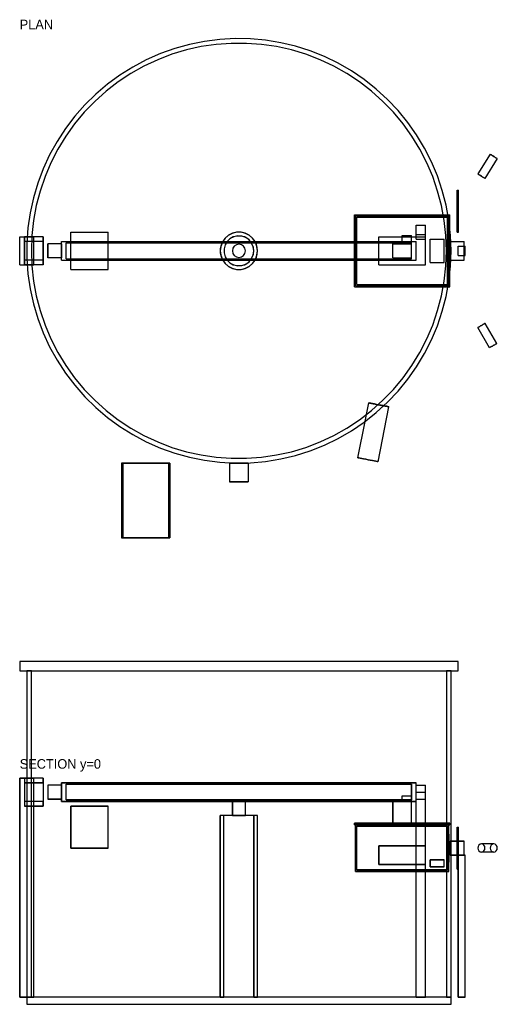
# Model space of a CAD drawing. Header units: metres. Extents: x -470 to 554, y -415 to 1695.
import ezdxf

# ---------------------------------------------------------------- set-up
doc = ezdxf.new("R2010")
doc.units = ezdxf.units.M
for name, color, linetype in [('HIDDEN', 8, 'Continuous'), ('SECTION', 1, 'Continuous'), ('TEXT', 3, 'Continuous'), ('VISIBLE', 7, 'Continuous')]:
    doc.layers.add(name, color=color, linetype=linetype)

msp = doc.modelspace()

# ---------------------------------------------------------------- linework, layer by layer
at = {"layer": 'HIDDEN'}
for points in [[(455, 1200), (453.8, 1232.8), (450.3, 1265.5), (444.4, 1297.8), (436.1, 1329.6), (425.7, 1360.8), (412.9, 1391), (398.1, 1420.3), (381.1, 1448.5), (362.2, 1475.4), (341.4, 1500.8), (318.8, 1524.6), (294.6, 1546.8), (268.8, 1567.1), (241.6, 1585.6), (213.1, 1602), (183.6, 1616.3), (153, 1628.5), (121.7, 1638.4), (89.8, 1646.1), (57.4, 1651.4), (24.6, 1654.3), (-8.2, 1654.9), (-41, 1653.1), (-73.6, 1649), (-105.8, 1642.5), (-137.5, 1633.7), (-168.4, 1622.7), (-198.5, 1609.4), (-227.5, 1594), (-255.3, 1576.6), (-281.8, 1557.2), (-306.9, 1535.9), (-330.3, 1512.9), (-352, 1488.3), (-371.9, 1462.1), (-389.9, 1434.6), (-405.8, 1405.8), (-419.6, 1376), (-431.2, 1345.3), (-440.5, 1313.8), (-447.6, 1281.7), (-452.3, 1249.2), (-454.7, 1216.4), (-454.7, 1183.6), (-452.3, 1150.8), (-447.6, 1118.3), (-440.5, 1086.2), (-431.2, 1054.7), (-419.6, 1024), (-405.8, 994.2), (-389.9, 965.4), (-371.9, 937.9), (-352, 911.7), (-330.3, 887.1), (-306.9, 864.1), (-281.8, 842.8), (-255.3, 823.4), (-227.5, 806), (-198.5, 790.6), (-168.4, 777.3), (-137.5, 766.3), (-105.8, 757.5), (-73.6, 751), (-41, 746.9), (-8.2, 745.1), (24.6, 745.7), (57.4, 748.6), (89.8, 753.9), (121.7, 761.6), (153, 771.5), (183.6, 783.7), (213.1, 798), (241.6, 814.4), (268.8, 832.9), (294.6, 853.2), (318.8, 875.4), (341.4, 899.2), (362.2, 924.6), (381.1, 951.5), (398.1, 979.7), (412.9, 1009), (425.7, 1039.2), (436.1, 1070.4), (444.4, 1102.2), (450.3, 1134.5), (453.8, 1167.2), (455, 1200)], [(455, 1200), (453.8, 1232.8), (450.3, 1265.5), (444.4, 1297.8), (436.1, 1329.6), (425.7, 1360.8), (412.9, 1391), (398.1, 1420.3), (381.1, 1448.5), (362.2, 1475.4), (341.4, 1500.8), (318.8, 1524.6), (294.6, 1546.8), (268.8, 1567.1), (241.6, 1585.6), (213.1, 1602), (183.6, 1616.3), (153, 1628.5), (121.7, 1638.4), (89.8, 1646.1), (57.4, 1651.4), (24.6, 1654.3), (-8.2, 1654.9), (-41, 1653.1), (-73.6, 1649), (-105.8, 1642.5), (-137.5, 1633.7), (-168.4, 1622.7), (-198.5, 1609.4), (-227.5, 1594), (-255.3, 1576.6), (-281.8, 1557.2), (-306.9, 1535.9), (-330.3, 1512.9), (-352, 1488.3), (-371.9, 1462.1), (-389.9, 1434.6), (-405.8, 1405.8), (-419.6, 1376), (-431.2, 1345.3), (-440.5, 1313.8), (-447.6, 1281.7), (-452.3, 1249.2), (-454.7, 1216.4), (-454.7, 1183.6), (-452.3, 1150.8), (-447.6, 1118.3), (-440.5, 1086.2), (-431.2, 1054.7), (-419.6, 1024), (-405.8, 994.2), (-389.9, 965.4), (-371.9, 937.9), (-352, 911.7), (-330.3, 887.1), (-306.9, 864.1), (-281.8, 842.8), (-255.3, 823.4), (-227.5, 806), (-198.5, 790.6), (-168.4, 777.3), (-137.5, 766.3), (-105.8, 757.5), (-73.6, 751), (-41, 746.9), (-8.2, 745.1), (24.6, 745.7), (57.4, 748.6), (89.8, 753.9), (121.7, 761.6), (153, 771.5), (183.6, 783.7), (213.1, 798), (241.6, 814.4), (268.8, 832.9), (294.6, 853.2), (318.8, 875.4), (341.4, 899.2), (362.2, 924.6), (381.1, 951.5), (398.1, 979.7), (412.9, 1009), (425.7, 1039.2), (436.1, 1070.4), (444.4, 1102.2), (450.3, 1134.5), (453.8, 1167.2), (455, 1200)], [(455, 1200), (453.8, 1232.8), (450.3, 1265.5), (444.4, 1297.8), (436.1, 1329.6), (425.7, 1360.8), (412.9, 1391), (398.1, 1420.3), (381.1, 1448.5), (362.2, 1475.4), (341.4, 1500.8), (318.8, 1524.6), (294.6, 1546.8), (268.8, 1567.1), (241.6, 1585.6), (213.1, 1602), (183.6, 1616.3), (153, 1628.5), (121.7, 1638.4), (89.8, 1646.1), (57.4, 1651.4), (24.6, 1654.3), (-8.2, 1654.9), (-41, 1653.1), (-73.6, 1649), (-105.8, 1642.5), (-137.5, 1633.7), (-168.4, 1622.7), (-198.5, 1609.4), (-227.5, 1594), (-255.3, 1576.6), (-281.8, 1557.2), (-306.9, 1535.9), (-330.3, 1512.9), (-352, 1488.3), (-371.9, 1462.1), (-389.9, 1434.6), (-405.8, 1405.8), (-419.6, 1376), (-431.2, 1345.3), (-440.5, 1313.8), (-447.6, 1281.7), (-452.3, 1249.2), (-454.7, 1216.4), (-454.7, 1183.6), (-452.3, 1150.8), (-447.6, 1118.3), (-440.5, 1086.2), (-431.2, 1054.7), (-419.6, 1024), (-405.8, 994.2), (-389.9, 965.4), (-371.9, 937.9), (-352, 911.7), (-330.3, 887.1), (-306.9, 864.1), (-281.8, 842.8), (-255.3, 823.4), (-227.5, 806), (-198.5, 790.6), (-168.4, 777.3), (-137.5, 766.3), (-105.8, 757.5), (-73.6, 751), (-41, 746.9), (-8.2, 745.1), (24.6, 745.7), (57.4, 748.6), (89.8, 753.9), (121.7, 761.6), (153, 771.5), (183.6, 783.7), (213.1, 798), (241.6, 814.4), (268.8, 832.9), (294.6, 853.2), (318.8, 875.4), (341.4, 899.2), (362.2, 924.6), (381.1, 951.5), (398.1, 979.7), (412.9, 1009), (425.7, 1039.2), (436.1, 1070.4), (444.4, 1102.2), (450.3, 1134.5), (453.8, 1167.2), (455, 1200)], [(445, 1200), (443.8, 1232.5), (440.3, 1264.8), (434.4, 1296.8), (426.1, 1328.2), (415.6, 1359), (402.9, 1388.9), (388.1, 1417.8), (371.1, 1445.5), (352.2, 1472), (331.4, 1497), (308.9, 1520.4), (284.7, 1542), (258.9, 1561.9), (231.8, 1579.8), (203.5, 1595.8), (174, 1609.6), (143.7, 1621.2), (112.6, 1630.5), (80.8, 1637.6), (48.7, 1642.3), (16.3, 1644.7), (-16.3, 1644.7), (-48.7, 1642.3), (-80.8, 1637.6), (-112.6, 1630.5), (-143.7, 1621.2), (-174, 1609.6), (-203.5, 1595.8), (-231.8, 1579.8), (-258.9, 1561.9), (-284.7, 1542), (-308.9, 1520.4), (-331.4, 1497), (-352.2, 1472), (-371.1, 1445.5), (-388.1, 1417.8), (-402.9, 1388.9), (-415.6, 1359), (-426.1, 1328.2), (-434.4, 1296.8), (-440.3, 1264.8), (-443.8, 1232.5), (-445, 1200), (-443.8, 1167.5), (-440.3, 1135.2), (-434.4, 1103.2), (-426.1, 1071.8), (-415.6, 1041), (-402.9, 1011.1), (-388.1, 982.2), (-371.1, 954.5), (-352.2, 928), (-331.4, 903), (-308.9, 879.6), (-284.7, 858), (-258.9, 838.1), (-231.8, 820.2), (-203.5, 804.2), (-174, 790.4), (-143.7, 778.8), (-112.6, 769.5), (-80.8, 762.4), (-48.7, 757.7), (-16.3, 755.3), (16.3, 755.3), (48.7, 757.7), (80.8, 762.4), (112.6, 769.5), (143.7, 778.8), (174, 790.4), (203.5, 804.2), (231.8, 820.2), (258.9, 838.1), (284.7, 858), (308.9, 879.6), (331.4, 903), (352.2, 928), (371.1, 954.5), (388.1, 982.2), (402.9, 1011.1), (415.6, 1041), (426.1, 1071.8), (434.4, 1103.2), (440.3, 1135.2), (443.8, 1167.5), (445, 1200)], [(538.9, 1407.2), (539.1, 1407.1), (539.6, 1406.7), (540.5, 1406.1), (541.7, 1405.4), (543.2, 1404.5), (544.8, 1403.5), (546.5, 1402.4), (548.2, 1401.3), (549.8, 1400.3), (551.3, 1399.4), (552.5, 1398.7), (553.4, 1398.1), (553.9, 1397.7), (554.1, 1397.6)], [(512.4, 1364.8), (512.6, 1364.7), (513.1, 1364.3), (514, 1363.7), (515.2, 1363), (516.7, 1362.1), (518.3, 1361.1), (520, 1360), (521.7, 1358.9), (523.3, 1357.9), (524.8, 1357), (526, 1356.3), (526.9, 1355.7), (527.4, 1355.3), (527.6, 1355.2)], [(468, 1240), (468, 1330)], [(468, 1330), (471, 1330)], [(471, 1240), (471, 1330)], [(248, 1123), (248, 1277)], [(248, 1277), (452, 1277)], [(250, 1125), (250, 1275)], [(250, 1125), (250, 1275)], [(250, 1275), (450, 1275)], [(250, 1275), (450, 1275)], [(253, 1128), (253, 1272)], [(253, 1128), (253, 1272)], [(253, 1272), (447, 1272)], [(253, 1272), (447, 1272)], [(438.3, 1277), (448.4, 1277)], [(447, 1128), (447, 1272)], [(447, 1128), (447, 1272)], [(450, 1125), (450, 1275)], [(450, 1125), (450, 1275)], [(452, 1123), (452, 1277)], [(380, 1235), (380, 1255)], [(380, 1255), (400, 1255)], [(400, 1235), (400, 1255)], [(452, 1147.8), (452, 1252.2)], [(-470, 1170), (-470, 1230)], [(-470, 1230), (-440, 1230)], [(-460, 1230), (-460, 1229.8), (-460, 1229.2), (-460, 1228.3), (-460, 1227), (-460, 1225.4), (-460, 1223.5), (-460, 1221.2), (-460, 1218.7), (-460, 1216), (-460, 1213), (-460, 1209.9), (-460, 1206.7), (-460, 1203.4), (-460, 1200)], [(-440, 1230), (-460, 1230)], [(-454, 1230), (-444, 1230)], [(-440, 1170), (-440, 1230)], [(-420, 1230), (-420, 1229.8), (-420, 1229.2), (-420, 1228.3), (-420, 1227), (-420, 1225.4), (-420, 1223.5), (-420, 1221.2), (-420, 1218.7), (-420, 1216), (-420, 1213), (-420, 1209.9), (-420, 1206.7), (-420, 1203.4), (-420, 1200)], [(-360, 1160), (-360, 1240)], [(-360, 1240), (-280, 1240)], [(-280, 1160), (-280, 1240)], [(40, 1200), (38.8, 1209.6), (35.4, 1218.6), (29.9, 1226.5), (22.7, 1232.9), (14.2, 1237.4), (4.8, 1239.7), (-4.8, 1239.7), (-14.2, 1237.4), (-22.7, 1232.9), (-29.9, 1226.5), (-35.4, 1218.6), (-38.8, 1209.6), (-40, 1200), (-38.8, 1190.4), (-35.4, 1181.4), (-29.9, 1173.5), (-22.7, 1167.1), (-14.2, 1162.6), (-4.8, 1160.3), (4.8, 1160.3), (14.2, 1162.6), (22.7, 1167.1), (29.9, 1173.5), (35.4, 1181.4), (38.8, 1190.4), (40, 1200)], [(32, 1200), (30.8, 1208.6), (27.3, 1216.6), (21.8, 1223.4), (14.7, 1228.4), (6.5, 1231.3), (-2.2, 1231.9), (-10.7, 1230.2), (-18.5, 1226.1), (-24.8, 1220.2), (-29.4, 1212.7), (-31.7, 1204.4), (-31.7, 1195.6), (-29.4, 1187.3), (-24.8, 1179.8), (-18.5, 1173.9), (-10.7, 1169.8), (-2.2, 1168.1), (6.5, 1168.7), (14.7, 1171.6), (21.8, 1176.6), (27.3, 1183.4), (30.8, 1191.4), (32, 1200)], [(300, 1170), (300, 1230)], [(300, 1170), (300, 1230)], [(300, 1230), (400, 1230)], [(300, 1230), (400, 1230)], [(350, 1218), (350, 1233)], [(350, 1233), (370, 1233)], [(370, 1218), (370, 1233)], [(380, 1225), (380, 1235)], [(380, 1235), (400, 1235)], [(380, 1235), (400, 1235)], [(380, 1235), (400, 1235)], [(380, 1225), (400, 1225)], [(400, 1225), (400, 1235)], [(400, 1170), (400, 1230)], [(400, 1170), (400, 1230)], [(410, 1175), (410, 1225)], [(410, 1175), (410, 1225)], [(410, 1225), (440, 1225)], [(410, 1225), (440, 1225)], [(440, 1175), (440, 1225)], [(440, 1175), (440, 1225)], [(450, 1170), (450, 1230)], [(450, 1170), (450, 1230)], [(450, 1230), (451, 1230)], [(450, 1230), (451, 1230)], [(451, 1170), (451, 1230)], [(451, 1170), (451, 1230)], [(468, 1240), (471, 1240)], [(-460, 1180), (-460, 1180.5), (-460, 1182), (-460, 1184.4), (-460, 1187.5), (-460, 1191.3), (-460, 1195.5), (-460, 1200), (-460, 1204.5), (-460, 1208.7), (-460, 1212.5), (-460, 1215.6), (-460, 1218), (-460, 1219.5), (-460, 1220)], [(-460, 1220), (-460, 1219.9), (-460, 1219.5), (-460, 1218.9), (-460, 1218), (-460, 1216.9), (-460, 1215.6), (-460, 1214.1), (-460, 1212.5), (-460, 1210.6), (-460, 1208.7), (-460, 1206.6), (-460, 1204.5), (-460, 1202.2), (-460, 1200)], [(-420, 1220), (-460, 1220)], [(-420, 1180), (-420, 1180.5), (-420, 1182), (-420, 1184.4), (-420, 1187.5), (-420, 1191.3), (-420, 1195.5), (-420, 1200), (-420, 1204.5), (-420, 1208.7), (-420, 1212.5), (-420, 1215.6), (-420, 1218), (-420, 1219.5), (-420, 1220)], [(-420, 1220), (-420, 1219.9), (-420, 1219.5), (-420, 1218.9), (-420, 1218), (-420, 1216.9), (-420, 1215.6), (-420, 1214.1), (-420, 1212.5), (-420, 1210.6), (-420, 1208.7), (-420, 1206.6), (-420, 1204.5), (-420, 1202.2), (-420, 1200)], [(-410, 1215), (-410, 1214.9), (-410, 1214.6), (-410, 1214.2), (-410, 1213.5), (-410, 1212.7), (-410, 1211.7), (-410, 1210.6), (-410, 1209.4), (-410, 1208), (-410, 1206.5), (-410, 1205), (-410, 1203.3), (-410, 1201.7), (-410, 1200)], [(-380, 1180), (-380, 1220)], [(-380, 1220), (380, 1220)], [(-380, 1185), (-380, 1185.4), (-380, 1186.5), (-380, 1188.3), (-380, 1190.6), (-380, 1193.5), (-380, 1196.7), (-380, 1200), (-380, 1203.3), (-380, 1206.5), (-380, 1209.4), (-380, 1211.7), (-380, 1213.5), (-380, 1214.6), (-380, 1215)], [(-380, 1215), (-380, 1214.9), (-380, 1214.6), (-380, 1214.2), (-380, 1213.5), (-380, 1212.7), (-380, 1211.7), (-380, 1210.6), (-380, 1209.4), (-380, 1208), (-380, 1206.5), (-380, 1205), (-380, 1203.3), (-380, 1201.7), (-380, 1200)], [(-370, 1183), (-370, 1217)], [(-370, 1183), (-370, 1217)], [(-370, 1217), (370, 1217)], [(-370, 1217), (370, 1217)], [(-360, 1180), (-360, 1220)], [(-280, 1180), (-280, 1220)], [(-34.6, 1220), (-38, 1212.4), (-39.8, 1204.2), (-39.8, 1195.8), (-38, 1187.6), (-34.6, 1180)], [(-25, 1220), (-29.4, 1212.6), (-31.7, 1204.3), (-31.7, 1195.7), (-29.4, 1187.4), (-25, 1180)], [(14, 1200), (12.9, 1205.4), (9.9, 1209.9), (5.4, 1212.9), (0, 1214), (-5.4, 1212.9), (-9.9, 1209.9), (-12.9, 1205.4), (-14, 1200), (-12.9, 1194.6), (-9.9, 1190.1), (-5.4, 1187.1), (0, 1186), (5.4, 1187.1), (9.9, 1190.1), (12.9, 1194.6), (14, 1200)], [(14, 1200), (12.9, 1205.4), (9.9, 1209.9), (5.4, 1212.9), (0, 1214), (-5.4, 1212.9), (-9.9, 1209.9), (-12.9, 1205.4), (-14, 1200), (-12.9, 1194.6), (-9.9, 1190.1), (-5.4, 1187.1), (0, 1186), (5.4, 1187.1), (9.9, 1190.1), (12.9, 1194.6), (14, 1200)], [(32, 1200), (31.2, 1207.1), (28.8, 1213.9), (25, 1220)], [(40, 1200), (39.4, 1206.9), (37.6, 1213.7), (34.6, 1220)], [(248, 1180), (248, 1220)], [(330, 1185), (330, 1215)], [(330, 1185), (330, 1215)], [(330, 1215), (370, 1215)], [(330, 1215), (370, 1215)], [(350, 1218), (350, 1220)], [(350, 1218), (370, 1218)], [(350, 1218), (370, 1218)], [(370, 1218), (370, 1220)], [(370, 1183), (370, 1217)], [(370, 1183), (370, 1217)], [(370, 1185), (370, 1215)], [(370, 1185), (370, 1215)], [(380, 1180), (380, 1220)], [(453, 1180), (453, 1220)], [(453, 1180), (453, 1220)], [(453, 1220), (483, 1220)], [(453, 1220), (454.6, 1220)], [(470, 1190), (470, 1210)], [(470, 1190), (470, 1210)], [(470, 1210), (485, 1210)], [(470, 1210), (483, 1210)], [(483, 1180), (483, 1220)], [(485, 1190), (485, 1210)], [(-460, 1200), (-460, 1196.6), (-460, 1193.3), (-460, 1190.1), (-460, 1187), (-460, 1184), (-460, 1181.3), (-460, 1178.8), (-460, 1176.5), (-460, 1174.6), (-460, 1173), (-460, 1171.7), (-460, 1170.8), (-460, 1170.2), (-460, 1170)], [(-460, 1200), (-460, 1197.8), (-460, 1195.5), (-460, 1193.4), (-460, 1191.3), (-460, 1189.4), (-460, 1187.5), (-460, 1185.9), (-460, 1184.4), (-460, 1183.1), (-460, 1182), (-460, 1181.1), (-460, 1180.5), (-460, 1180.1), (-460, 1180)], [(-420, 1200), (-420, 1196.6), (-420, 1193.3), (-420, 1190.1), (-420, 1187), (-420, 1184), (-420, 1181.3), (-420, 1178.8), (-420, 1176.5), (-420, 1174.6), (-420, 1173), (-420, 1171.7), (-420, 1170.8), (-420, 1170.2), (-420, 1170)], [(-420, 1200), (-420, 1197.8), (-420, 1195.5), (-420, 1193.4), (-420, 1191.3), (-420, 1189.4), (-420, 1187.5), (-420, 1185.9), (-420, 1184.4), (-420, 1183.1), (-420, 1182), (-420, 1181.1), (-420, 1180.5), (-420, 1180.1), (-420, 1180)], [(-410, 1200), (-410, 1198.3), (-410, 1196.7), (-410, 1195), (-410, 1193.5), (-410, 1192), (-410, 1190.6), (-410, 1189.4), (-410, 1188.3), (-410, 1187.3), (-410, 1186.5), (-410, 1185.8), (-410, 1185.4), (-410, 1185.1), (-410, 1185)], [(-380, 1200), (-380, 1198.3), (-380, 1196.7), (-380, 1195), (-380, 1193.5), (-380, 1192), (-380, 1190.6), (-380, 1189.4), (-380, 1188.3), (-380, 1187.3), (-380, 1186.5), (-380, 1185.8), (-380, 1185.4), (-380, 1185.1), (-380, 1185)], [(-370, 1183), (370, 1183)], [(-370, 1183), (370, 1183)], [(25, 1180), (28.8, 1186.1), (31.2, 1192.9), (32, 1200)], [(34.6, 1180), (37.6, 1186.3), (39.4, 1193.1), (40, 1200)], [(330, 1185), (370, 1185)], [(330, 1185), (370, 1185)], [(470, 1190), (485, 1190)], [(470, 1190), (483, 1190)], [(-470, 1170), (-440, 1170)], [(-420, 1180), (-460, 1180)], [(-440, 1170), (-460, 1170)], [(-454, 1170), (-444, 1170)], [(-380, 1180), (380, 1180)], [(300, 1170), (400, 1170)], [(300, 1170), (400, 1170)], [(410, 1175), (440, 1175)], [(410, 1175), (440, 1175)], [(450, 1170), (451, 1170)], [(450, 1170), (451, 1170)], [(453, 1180), (483, 1180)], [(453, 1180), (454.6, 1180)], [(-360, 1160), (-280, 1160)], [(248, 1123), (452, 1123)], [(250, 1125), (450, 1125)], [(250, 1125), (450, 1125)], [(253, 1128), (447, 1128)], [(253, 1128), (447, 1128)], [(438.3, 1123), (448.4, 1123)], [(527.8, 1044.5), (527.6, 1044.4), (527, 1044.1), (526.1, 1043.5), (524.8, 1042.8), (523.4, 1042), (521.7, 1041), (520, 1040), (518.3, 1039), (516.6, 1038), (515.2, 1037.2), (513.9, 1036.5), (513, 1035.9), (512.4, 1035.6), (512.2, 1035.5)], [(553, 1001.3), (552.8, 1001.2), (552.2, 1000.9), (551.3, 1000.4), (550, 999.6), (548.6, 998.8), (546.9, 997.8), (545.2, 996.8), (543.5, 995.8), (541.8, 994.8), (540.3, 994), (539.1, 993.3), (538.2, 992.7), (537.6, 992.4), (537.4, 992.3)], [(321.6, 865.8), (321, 865.9), (319.5, 866.2), (316.9, 866.7), (313.5, 867.4), (309.4, 868.2), (304.8, 869.1), (300, 870), (295.2, 870.9), (290.6, 871.8), (286.5, 872.6), (283.1, 873.3), (280.5, 873.8), (279, 874.1), (278.4, 874.2)], [(298.8, 870.2), (299.7, 870.1), (300.6, 869.9), (301.5, 869.7), (302.4, 869.5), (303.3, 869.3), (304.2, 869.2), (305.1, 869), (306, 868.8), (306.8, 868.7), (307.7, 868.5), (308.5, 868.3), (309.4, 868.2), (310.2, 868), (311, 867.8)], [(270.6, 834.2), (273.4, 848.9)], [(-252, 745), (-251.7, 745), (-250.7, 745), (-249.1, 745), (-246.9, 745), (-244, 745), (-240.7, 745), (-236.8, 745), (-232.4, 745), (-227.7, 745), (-222.6, 745), (-217.2, 745), (-211.6, 745), (-205.8, 745), (-200, 745)], [(-151, 745), (-152.2, 745), (-155.9, 745), (-161.7, 745), (-169.4, 745), (-178.7, 745), (-189.1, 745), (-200, 745), (-210.9, 745), (-221.3, 745), (-230.6, 745), (-238.3, 745), (-244.1, 745), (-247.8, 745), (-249, 745)], [(-249, 745), (-248.7, 745), (-247.8, 745), (-246.3, 745), (-244.1, 745), (-241.5, 745), (-238.3, 745), (-234.6, 745), (-230.6, 745), (-226.1, 745), (-221.3, 745), (-216.2, 745), (-210.9, 745), (-205.5, 745), (-200, 745)], [(-249, 745), (-249, 585)], [(-200, 745), (-194.2, 745), (-188.4, 745), (-182.8, 745), (-177.4, 745), (-172.3, 745), (-167.6, 745), (-163.2, 745), (-159.3, 745), (-156, 745), (-153.1, 745), (-150.9, 745), (-149.3, 745), (-148.3, 745), (-148, 745)], [(-200, 745), (-194.5, 745), (-189.1, 745), (-183.8, 745), (-178.7, 745), (-173.9, 745), (-169.4, 745), (-165.4, 745), (-161.7, 745), (-158.5, 745), (-155.9, 745), (-153.7, 745), (-152.2, 745), (-151.3, 745), (-151, 745)], [(-151, 745), (-151, 585)], [(-20, 745), (-19.9, 745), (-19.5, 745), (-18.9, 745), (-18, 745), (-16.9, 745), (-15.6, 745), (-14.1, 745), (-12.5, 745), (-10.6, 745), (-8.7, 745), (-6.6, 745), (-4.5, 745), (-2.2, 745), (0, 745)], [(0, 745), (2.2, 745), (4.5, 745), (6.6, 745), (8.7, 745), (10.6, 745), (12.5, 745), (14.1, 745), (15.6, 745), (16.9, 745), (18, 745), (18.9, 745), (19.5, 745), (19.9, 745), (20, 745)], [(298.5, 748), (298, 748.1), (296.4, 748.4), (293.8, 748.9), (290.4, 749.6), (286.3, 750.4), (281.7, 751.3), (276.9, 752.2), (272.1, 753.2), (267.5, 754.1), (263.4, 754.9), (260, 755.6), (257.5, 756.1), (255.9, 756.4), (255.3, 756.5)], [(-20, 705), (-19.9, 705), (-19.5, 705), (-18.9, 705), (-18, 705), (-16.9, 705), (-15.6, 705), (-14.1, 705), (-12.5, 705), (-10.6, 705), (-8.7, 705), (-6.6, 705), (-4.5, 705), (-2.2, 705), (0, 705)], [(0, 705), (2.2, 705), (4.5, 705), (6.6, 705), (8.7, 705), (10.6, 705), (12.5, 705), (14.1, 705), (15.6, 705), (16.9, 705), (18, 705), (18.9, 705), (19.5, 705), (19.9, 705), (20, 705)], [(-252, 585), (-251.7, 585), (-250.7, 585), (-249.1, 585), (-246.9, 585), (-244, 585), (-240.7, 585), (-236.8, 585), (-232.4, 585), (-227.7, 585), (-222.6, 585), (-217.2, 585), (-211.6, 585), (-205.8, 585), (-200, 585)], [(-151, 585), (-152.2, 585), (-155.9, 585), (-161.7, 585), (-169.4, 585), (-178.7, 585), (-189.1, 585), (-200, 585), (-210.9, 585), (-221.3, 585), (-230.6, 585), (-238.3, 585), (-244.1, 585), (-247.8, 585), (-249, 585)], [(-249, 585), (-248.7, 585), (-247.8, 585), (-246.3, 585), (-244.1, 585), (-241.5, 585), (-238.3, 585), (-234.6, 585), (-230.6, 585), (-226.1, 585), (-221.3, 585), (-216.2, 585), (-210.9, 585), (-205.5, 585), (-200, 585)], [(-200, 585), (-194.2, 585), (-188.4, 585), (-182.8, 585), (-177.4, 585), (-172.3, 585), (-167.6, 585), (-163.2, 585), (-159.3, 585), (-156, 585), (-153.1, 585), (-150.9, 585), (-149.3, 585), (-148.3, 585), (-148, 585)], [(-200, 585), (-194.5, 585), (-189.1, 585), (-183.8, 585), (-178.7, 585), (-173.9, 585), (-169.4, 585), (-165.4, 585), (-161.7, 585), (-158.5, 585), (-155.9, 585), (-153.7, 585), (-152.2, 585), (-151.3, 585), (-151, 585)], [(-470, -400), (-470, 70)], [(-470, 70), (-440, 70)], [(-460, 70), (-460, 69.2), (-460, 67), (-460, 63.5), (-460, 58.7), (-460, 53), (-460, 46.7), (-460, 40), (-460, 33.3), (-460, 27), (-460, 21.3), (-460, 16.5), (-460, 13), (-460, 10.8), (-460, 10)], [(-440, -400), (-440, 70)], [(-420, 70), (-420, 69.2), (-420, 67), (-420, 63.5), (-420, 58.7), (-420, 53), (-420, 46.7), (-420, 40), (-420, 33.3), (-420, 27), (-420, 21.3), (-420, 16.5), (-420, 13), (-420, 10.8), (-420, 10)], [(-460, 60), (-460, 59.5), (-460, 58), (-460, 55.6), (-460, 52.5), (-460, 48.7), (-460, 44.5), (-460, 40), (-460, 35.5), (-460, 31.3), (-460, 27.5), (-460, 24.4), (-460, 22), (-460, 20.5), (-460, 20)], [(-410, 55), (-410, 54.6), (-410, 53.5), (-410, 51.7), (-410, 49.4), (-410, 46.5), (-410, 43.3), (-410, 40), (-410, 36.7), (-410, 33.5), (-410, 30.6), (-410, 28.3), (-410, 26.5), (-410, 25.4), (-410, 25)], [(-380, 20), (-380, 60)], [(-380, 60), (380, 60)], [(-380, 55), (-380, 54.6), (-380, 53.5), (-380, 51.7), (-380, 49.4), (-380, 46.5), (-380, 43.3), (-380, 40), (-380, 36.7), (-380, 33.5), (-380, 30.6), (-380, 28.3), (-380, 26.5), (-380, 25.4), (-380, 25)], [(-370, 23), (-370, 57)], [(-370, 57), (370, 57)], [(370, 23), (370, 57)], [(380, 20), (380, 60)], [(380, 25), (380, 55)], [(380, 25), (380, 55)], [(380, 55), (400, 55)], [(400, 25), (400, 55)], [(-370, 23), (370, 23)], [(350, 20), (350, 32)], [(350, 20), (350, 32)], [(350, 32), (370, 32)], [(350, 32), (370, 32)], [(370, 20), (370, 32)], [(370, 20), (370, 32)], [(380, 20), (380, 40)], [(380, -400), (380, 40)], [(380, 40), (400, 40)], [(380, 40), (400, 40)], [(380, 25), (400, 25)], [(400, 25), (400, 40)], [(400, -400), (400, 40)], [(-380, 20), (380, 20)], [(-360, -80), (-360, 10)], [(-360, 10), (-280, 10)], [(-280, -80), (-280, 10)], [(14, 20), (13.6, 20), (12.6, 20), (10.9, 20), (8.7, 20), (6.1, 20), (3.1, 20), (0, 20), (-3.1, 20), (-6.1, 20), (-8.7, 20), (-10.9, 20), (-12.6, 20), (-13.6, 20), (-14, 20)], [(330, -27), (330, 20)], [(330, 20), (370, 20)], [(350, 20), (370, 20)], [(350, 20), (370, 20)], [(370, -27), (370, 20)], [(40, -10), (39, -10), (36, -10), (31.3, -10), (24.9, -10), (17.4, -10), (8.9, -10), (0, -10), (-8.9, -10), (-17.4, -10), (-24.9, -10), (-31.3, -10), (-36, -10), (-39, -10), (-40, -10)], [(14, -10), (12.1, -10), (10.2, -10), (8.2, -10), (6.2, -10), (4.1, -10), (2.1, -10), (0, -10), (-2.1, -10), (-4.1, -10), (-6.2, -10), (-8.2, -10), (-10.2, -10), (-12.1, -10), (-14, -10)], [(14, -10), (13.6, -10), (12.6, -10), (10.9, -10), (8.7, -10), (6.1, -10), (3.1, -10), (0, -10), (-3.1, -10), (-6.1, -10), (-8.7, -10), (-10.9, -10), (-12.6, -10), (-13.6, -10), (-14, -10)], [(248, -30), (248, -27)], [(248, -27), (452, -27)], [(248, -30), (452, -30)], [(250, -130), (250, -30)], [(250, -30), (450, -30)], [(253, -127), (253, -33)], [(253, -33), (447, -33)], [(330, -27), (370, -27)], [(380, -33), (380, -27)], [(400, -33), (400, -27)], [(447, -127), (447, -33)], [(450, -130), (450, -30)], [(452, -30), (452, -27)], [(468, -125), (468, -35)], [(468, -35), (471, -35)], [(471, -125), (471, -35)], [(450, -110), (450, -50)], [(450, -50), (451, -50)], [(451, -110), (451, -50)], [(-360, -80), (-280, -80)], [(300, -115), (300, -75)], [(300, -75), (400, -75)], [(380, -115), (380, -75)], [(400, -115), (400, -75)], [(400, -115), (400, -75)], [(453, -95), (453, -65)], [(453, -65), (483, -65)], [(468, -95), (468, -65)], [(471, -125), (471, -65)], [(483, -95), (483, -65)], [(546.5, -71), (543.6, -71.7), (541.1, -73.6), (539.4, -76.6), (538.9, -80)], [(538.9, -80), (539.4, -83.4), (541.1, -86.4), (543.6, -88.3), (546.5, -89)], [(410, -120), (410, -105)], [(410, -105), (440, -105)], [(440, -120), (440, -105)], [(453, -95), (483, -95)], [(470, -400), (470, -95)], [(470, -95), (485, -95)], [(485, -400), (485, -95)], [(300, -115), (400, -115)], [(410, -120), (440, -120)], [(450, -110), (451, -110)], [(468, -125), (471, -125)], [(470, -125), (471, -125)], [(250, -130), (450, -130)], [(253, -127), (447, -127)], [(380, -130), (380, -127)], [(400, -130), (400, -127)], [(-470, -400), (-440, -400)], [(40, -400), (39, -400), (36, -400), (31.3, -400), (24.9, -400), (17.4, -400), (8.9, -400), (0, -400), (-8.9, -400), (-17.4, -400), (-24.9, -400), (-31.3, -400), (-36, -400), (-39, -400), (-40, -400)], [(380, -400), (400, -400)], [(470, -400), (485, -400)]]:
    msp.add_lwpolyline(points, dxfattribs=at)
at = {"layer": 'SECTION'}
for points in [[(470, 300), (470, 320), (-470, 320), (-470, 300), (470, 300)], [(-455, 300), (-455, -400), (-445, -400), (-445, 300), (-455, 300)], [(455, -400), (455, 300), (445, 300), (445, -400), (455, -400)], [(-440, 70), (-470, 70), (-470, -400), (-440, -400), (-440, 70)], [(-420, 60), (-420, 70), (-460, 70), (-460, 60), (-420, 60)], [(-410, 55), (-410, 25), (-380, 25), (-380, 55), (-410, 55)], [(380, 60), (-380, 60), (-380, 20), (380, 20), (380, 60)], [(-370, 23), (-370, 57), (370, 57), (370, 23), (-370, 23)], [(-460, 20), (-460, 10), (-420, 10), (-420, 20), (-460, 20)], [(-280, 10), (-360, 10), (-360, -80), (-280, -80), (-280, 10)], [(14, -10), (14, 20), (-14, 20), (-14, -10), (14, -10)], [(370, 20), (330, 20), (330, -27), (370, -27), (370, 20)], [(-40, -10), (-40, -400), (-32, -400), (-32, -10), (-40, -10)], [(40, -400), (40, -10), (32, -10), (32, -400), (40, -400)], [(452, -27), (248, -27), (248, -30), (452, -30), (452, -27)], [(450, -30), (250, -30), (250, -130), (450, -130), (450, -30)], [(253, -127), (253, -33), (447, -33), (447, -127), (253, -127)], [(451, -50), (450, -50), (450, -110), (451, -110), (451, -50)], [(400, -75), (300, -75), (300, -115), (400, -115), (400, -75)], [(483, -65), (453, -65), (453, -95), (483, -95), (483, -65)], [(440, -105), (410, -105), (410, -120), (440, -120), (440, -105)], [(485, -95), (470, -95), (470, -400), (485, -400), (485, -95)], [(455, -415), (455, -400), (-455, -400), (-455, -415), (455, -415)]]:
    msp.add_lwpolyline(points, close=True, dxfattribs=at)
at = {"layer": 'VISIBLE'}
for points in [[(455, 1200), (453.8, 1232.8), (450.3, 1265.5), (444.4, 1297.8), (436.1, 1329.6), (425.7, 1360.8), (412.9, 1391), (398.1, 1420.3), (381.1, 1448.5), (362.2, 1475.4), (341.4, 1500.8), (318.8, 1524.6), (294.6, 1546.8), (268.8, 1567.1), (241.6, 1585.6), (213.1, 1602), (183.6, 1616.3), (153, 1628.5), (121.7, 1638.4), (89.8, 1646.1), (57.4, 1651.4), (24.6, 1654.3), (-8.2, 1654.9), (-41, 1653.1), (-73.6, 1649), (-105.8, 1642.5), (-137.5, 1633.7), (-168.4, 1622.7), (-198.5, 1609.4), (-227.5, 1594), (-255.3, 1576.6), (-281.8, 1557.2), (-306.9, 1535.9), (-330.3, 1512.9), (-352, 1488.3), (-371.9, 1462.1), (-389.9, 1434.6), (-405.8, 1405.8), (-419.6, 1376), (-431.2, 1345.3), (-440.5, 1313.8), (-447.6, 1281.7), (-452.3, 1249.2), (-454.7, 1216.4), (-454.7, 1183.6), (-452.3, 1150.8), (-447.6, 1118.3), (-440.5, 1086.2), (-431.2, 1054.7), (-419.6, 1024), (-405.8, 994.2), (-389.9, 965.4), (-371.9, 937.9), (-352, 911.7), (-330.3, 887.1), (-306.9, 864.1), (-281.8, 842.8), (-255.3, 823.4), (-227.5, 806), (-198.5, 790.6), (-168.4, 777.3), (-137.5, 766.3), (-105.8, 757.5), (-73.6, 751), (-41, 746.9), (-8.2, 745.1), (24.6, 745.7), (57.4, 748.6), (89.8, 753.9), (121.7, 761.6), (153, 771.5), (183.6, 783.7), (213.1, 798), (241.6, 814.4), (268.8, 832.9), (294.6, 853.2), (318.8, 875.4), (341.4, 899.2), (362.2, 924.6), (381.1, 951.5), (398.1, 979.7), (412.9, 1009), (425.7, 1039.2), (436.1, 1070.4), (444.4, 1102.2), (450.3, 1134.5), (453.8, 1167.2), (455, 1200)], [(445, 1200), (443.8, 1232.5), (440.3, 1264.8), (434.4, 1296.8), (426.1, 1328.2), (415.6, 1359), (402.9, 1388.9), (388.1, 1417.8), (371.1, 1445.5), (352.2, 1472), (331.4, 1497), (308.9, 1520.4), (284.7, 1542), (258.9, 1561.9), (231.8, 1579.8), (203.5, 1595.8), (174, 1609.6), (143.7, 1621.2), (112.6, 1630.5), (80.8, 1637.6), (48.7, 1642.3), (16.3, 1644.7), (-16.3, 1644.7), (-48.7, 1642.3), (-80.8, 1637.6), (-112.6, 1630.5), (-143.7, 1621.2), (-174, 1609.6), (-203.5, 1595.8), (-231.8, 1579.8), (-258.9, 1561.9), (-284.7, 1542), (-308.9, 1520.4), (-331.4, 1497), (-352.2, 1472), (-371.1, 1445.5), (-388.1, 1417.8), (-402.9, 1388.9), (-415.6, 1359), (-426.1, 1328.2), (-434.4, 1296.8), (-440.3, 1264.8), (-443.8, 1232.5), (-445, 1200), (-443.8, 1167.5), (-440.3, 1135.2), (-434.4, 1103.2), (-426.1, 1071.8), (-415.6, 1041), (-402.9, 1011.1), (-388.1, 982.2), (-371.1, 954.5), (-352.2, 928), (-331.4, 903), (-308.9, 879.6), (-284.7, 858), (-258.9, 838.1), (-231.8, 820.2), (-203.5, 804.2), (-174, 790.4), (-143.7, 778.8), (-112.6, 769.5), (-80.8, 762.4), (-48.7, 757.7), (-16.3, 755.3), (16.3, 755.3), (48.7, 757.7), (80.8, 762.4), (112.6, 769.5), (143.7, 778.8), (174, 790.4), (203.5, 804.2), (231.8, 820.2), (258.9, 838.1), (284.7, 858), (308.9, 879.6), (331.4, 903), (352.2, 928), (371.1, 954.5), (388.1, 982.2), (402.9, 1011.1), (415.6, 1041), (426.1, 1071.8), (434.4, 1103.2), (440.3, 1135.2), (443.8, 1167.5), (445, 1200)], [(538.9, 1407.2), (512.4, 1364.8)], [(554.1, 1397.6), (527.6, 1355.2)], [(554.1, 1397.6), (553.9, 1397.7), (553.4, 1398.1), (552.5, 1398.7), (551.3, 1399.4), (549.8, 1400.3), (548.2, 1401.3), (546.5, 1402.4), (544.8, 1403.5), (543.2, 1404.5), (541.7, 1405.4), (540.5, 1406.1), (539.6, 1406.7), (539.1, 1407.1), (538.9, 1407.2)], [(527.6, 1355.2), (527.4, 1355.3), (526.9, 1355.7), (526, 1356.3), (524.8, 1357), (523.3, 1357.9), (521.7, 1358.9), (520, 1360), (518.3, 1361.1), (516.7, 1362.1), (515.2, 1363), (514, 1363.7), (513.1, 1364.3), (512.6, 1364.7), (512.4, 1364.8)], [(468, 1240), (468, 1330)], [(468, 1330), (471, 1330)], [(471, 1240), (471, 1330)], [(248, 1220), (248, 1277)], [(248, 1277), (438.3, 1277)], [(448.4, 1277), (452, 1277)], [(452, 1252.2), (452, 1277)], [(380, 1235), (380, 1255)], [(380, 1255), (400, 1255)], [(400, 1235), (400, 1255)], [(-470, 1170), (-470, 1230)], [(-470, 1230), (-454, 1230)], [(-460, 1170), (-460, 1170.8), (-460, 1173), (-460, 1176.5), (-460, 1181.3), (-460, 1187), (-460, 1193.3), (-460, 1200), (-460, 1206.7), (-460, 1213), (-460, 1218.7), (-460, 1223.5), (-460, 1227), (-460, 1229.2), (-460, 1230)], [(-444, 1230), (-440, 1230)], [(-440, 1170), (-440, 1230)], [(-420, 1230), (-440, 1230)], [(-420, 1170), (-420, 1170.8), (-420, 1173), (-420, 1176.5), (-420, 1181.3), (-420, 1187), (-420, 1193.3), (-420, 1200), (-420, 1206.7), (-420, 1213), (-420, 1218.7), (-420, 1223.5), (-420, 1227), (-420, 1229.2), (-420, 1230)], [(-360, 1220), (-360, 1240)], [(-360, 1240), (-280, 1240)], [(-280, 1220), (-280, 1240)], [(34.6, 1220), (29.1, 1227.4), (22, 1233.4), (13.7, 1237.6), (4.6, 1239.7), (-4.6, 1239.7), (-13.7, 1237.6), (-22, 1233.4), (-29.1, 1227.4), (-34.6, 1220)], [(25, 1220), (19.1, 1225.7), (12, 1229.7), (4.1, 1231.7), (-4.1, 1231.7), (-12, 1229.7), (-19.1, 1225.7), (-25, 1220)], [(350, 1220), (350, 1233)], [(350, 1233), (370, 1233)], [(370, 1220), (370, 1233)], [(380, 1225), (380, 1235)], [(380, 1235), (400, 1235)], [(380, 1225), (400, 1225)], [(400, 1225), (400, 1235)], [(468, 1240), (471, 1240)], [(-410, 1185), (-410, 1185.4), (-410, 1186.5), (-410, 1188.3), (-410, 1190.6), (-410, 1193.5), (-410, 1196.7), (-410, 1200), (-410, 1203.3), (-410, 1206.5), (-410, 1209.4), (-410, 1211.7), (-410, 1213.5), (-410, 1214.6), (-410, 1215)], [(-380, 1215), (-410, 1215)], [(-380, 1180), (-380, 1220)], [(-380, 1220), (380, 1220)], [(380, 1180), (380, 1220)], [(454.6, 1220), (483, 1220)], [(483, 1180), (483, 1220)], [(483, 1210), (485, 1210)], [(485, 1190), (485, 1210)], [(-380, 1185), (-410, 1185)], [(483, 1190), (485, 1190)], [(-470, 1170), (-454, 1170)], [(-444, 1170), (-440, 1170)], [(-420, 1170), (-440, 1170)], [(-380, 1180), (380, 1180)], [(-360, 1160), (-360, 1180)], [(-280, 1160), (-280, 1180)], [(-34.6, 1180), (-29.1, 1172.6), (-22, 1166.6), (-13.7, 1162.4), (-4.6, 1160.3), (4.6, 1160.3), (13.7, 1162.4), (22, 1166.6), (29.1, 1172.6), (34.6, 1180)], [(-25, 1180), (-19.1, 1174.3), (-12, 1170.3), (-4.1, 1168.3), (4.1, 1168.3), (12, 1170.3), (19.1, 1174.3), (25, 1180)], [(248, 1123), (248, 1180)], [(454.6, 1180), (483, 1180)], [(-360, 1160), (-280, 1160)], [(452, 1123), (452, 1147.8)], [(248, 1123), (438.3, 1123)], [(448.4, 1123), (452, 1123)], [(512.2, 1035.5), (512.4, 1035.6), (513, 1035.9), (513.9, 1036.5), (515.2, 1037.2), (516.6, 1038), (518.3, 1039), (520, 1040), (521.7, 1041), (523.4, 1042), (524.8, 1042.8), (526.1, 1043.5), (527, 1044.1), (527.6, 1044.4), (527.8, 1044.5)], [(537.4, 992.3), (512.2, 1035.5)], [(553, 1001.3), (527.8, 1044.5)], [(537.4, 992.3), (537.6, 992.4), (538.2, 992.7), (539.1, 993.3), (540.3, 994), (541.8, 994.8), (543.5, 995.8), (545.2, 996.8), (546.9, 997.8), (548.6, 998.8), (550, 999.6), (551.3, 1000.4), (552.2, 1000.9), (552.8, 1001.2), (553, 1001.3)], [(273.4, 848.9), (278.4, 874.2)], [(278.4, 874.2), (278.5, 874.2), (278.9, 874.1), (279.5, 874), (280.4, 873.8), (281.5, 873.6), (282.8, 873.4), (284.3, 873.1), (286, 872.7), (287.9, 872.4), (289.9, 872), (292, 871.6), (294.2, 871.1), (296.5, 870.7), (298.8, 870.2)], [(298.5, 748), (321.6, 865.8)], [(311, 867.8), (312.3, 867.6), (313.6, 867.3), (314.8, 867.1), (315.9, 866.9), (317, 866.7), (317.9, 866.5), (318.7, 866.3), (319.5, 866.2), (320.1, 866.1), (320.6, 866), (321.1, 865.9), (321.4, 865.8), (321.5, 865.8), (321.6, 865.8)], [(255.3, 756.5), (270.6, 834.2)], [(-148, 745), (-149.3, 745), (-153.1, 745), (-159.3, 745), (-167.6, 745), (-177.4, 745), (-188.4, 745), (-200, 745), (-211.6, 745), (-222.6, 745), (-232.4, 745), (-240.7, 745), (-246.9, 745), (-250.7, 745), (-252, 745)], [(-252, 745), (-252, 585)], [(-148, 745), (-148, 585)], [(20, 745), (19.5, 745), (18, 745), (15.6, 745), (12.5, 745), (8.7, 745), (4.5, 745), (0, 745), (-4.5, 745), (-8.7, 745), (-12.5, 745), (-15.6, 745), (-18, 745), (-19.5, 745), (-20, 745)], [(-20, 745), (-20, 705)], [(20, 745), (20, 705)], [(255.3, 756.5), (255.9, 756.4), (257.5, 756.1), (260, 755.6), (263.4, 754.9), (267.5, 754.1), (272.1, 753.2), (276.9, 752.2), (281.7, 751.3), (286.3, 750.4), (290.4, 749.6), (293.8, 748.9), (296.4, 748.4), (298, 748.1), (298.5, 748)], [(20, 705), (19.5, 705), (18, 705), (15.6, 705), (12.5, 705), (8.7, 705), (4.5, 705), (0, 705), (-4.5, 705), (-8.7, 705), (-12.5, 705), (-15.6, 705), (-18, 705), (-19.5, 705), (-20, 705)], [(-148, 585), (-149.3, 585), (-153.1, 585), (-159.3, 585), (-167.6, 585), (-177.4, 585), (-188.4, 585), (-200, 585), (-211.6, 585), (-222.6, 585), (-232.4, 585), (-240.7, 585), (-246.9, 585), (-250.7, 585), (-252, 585)], [(-470, -400), (-470, 70)], [(-440, 70), (-470, 70)], [(-420, 70), (-460, 70)], [(-460, 70), (-460, 60)], [(-440, -400), (-440, 70)], [(-420, 70), (-420, 60)], [(-420, 60), (-460, 60)], [(-420, 60), (-420, 59.5), (-420, 58), (-420, 55.6), (-420, 52.5), (-420, 48.7), (-420, 44.5), (-420, 40), (-420, 35.5), (-420, 31.3), (-420, 27.5), (-420, 24.4), (-420, 22), (-420, 20.5), (-420, 20)], [(-380, 55), (-410, 55)], [(-410, 55), (-410, 25)], [(-380, 20), (-380, 60)], [(380, 60), (-380, 60)], [(-380, 55), (-380, 25)], [(-370, 23), (-370, 57)], [(370, 57), (-370, 57)], [(370, 23), (370, 57)], [(380, 20), (380, 60)], [(380, 55), (400, 55)], [(400, 25), (400, 55)], [(-380, 25), (-410, 25)], [(370, 23), (-370, 23)], [(380, 25), (400, 25)], [(400, -27), (400, 25)], [(-420, 20), (-460, 20)], [(-460, 20), (-460, 10)], [(-420, 10), (-460, 10)], [(-420, 20), (-420, 10)], [(380, 20), (-380, 20)], [(-360, -80), (-360, 10)], [(-280, 10), (-360, 10)], [(-280, -80), (-280, 10)], [(-14, -10), (-14, 20)], [(14, 20), (-14, 20)], [(14, -10), (14, 20)], [(330, -27), (330, 20)], [(370, 20), (330, 20)], [(370, -27), (370, 20)], [(380, -27), (380, 20)], [(-40, -400), (-40, -10)], [(-32, -10), (-40, -10)], [(-14, -10), (-16.3, -10), (-18.4, -10), (-20.4, -10), (-22.3, -10), (-24.1, -10), (-25.7, -10), (-27.1, -10), (-28.4, -10), (-29.5, -10), (-30.4, -10), (-31.1, -10), (-31.6, -10), (-31.9, -10), (-32, -10)], [(-32, -400), (-32, -10)], [(14, -10), (-14, -10)], [(32, -10), (31.9, -10), (31.6, -10), (31.1, -10), (30.4, -10), (29.5, -10), (28.4, -10), (27.1, -10), (25.7, -10), (24.1, -10), (22.3, -10), (20.4, -10), (18.4, -10), (16.3, -10), (14, -10)], [(40, -10), (32, -10)], [(32, -400), (32, -10)], [(40, -400), (40, -10)], [(248, -30), (248, -27)], [(452, -27), (248, -27)], [(452, -30), (248, -30)], [(250, -130), (250, -30)], [(450, -30), (250, -30)], [(253, -127), (253, -33)], [(447, -33), (253, -33)], [(370, -27), (330, -27)], [(380, -75), (380, -33)], [(400, -75), (400, -33)], [(447, -127), (447, -33)], [(450, -130), (450, -30)], [(452, -30), (452, -27)], [(468, -65), (468, -35)], [(468, -35), (471, -35)], [(471, -65), (471, -35)], [(450, -110), (450, -50)], [(451, -50), (450, -50)], [(451, -110), (451, -50)], [(-280, -80), (-360, -80)], [(300, -115), (300, -75)], [(400, -75), (300, -75)], [(400, -115), (400, -75)], [(453, -95), (453, -65)], [(483, -65), (453, -65)], [(483, -95), (483, -65)], [(520, -71), (517.1, -71.7), (514.6, -73.6), (512.9, -76.6), (512.4, -80)], [(512.4, -80), (512.9, -83.4), (514.6, -86.4), (517.1, -88.3), (520, -89)], [(520, -89), (522.9, -88.3), (525.4, -86.4), (527.1, -83.4), (527.6, -80), (527.1, -76.6), (525.4, -73.6), (522.9, -71.7), (520, -71)], [(546.5, -71), (520, -71)], [(546.5, -89), (549.4, -88.3), (551.9, -86.4), (553.6, -83.4), (554.1, -80), (553.6, -76.6), (551.9, -73.6), (549.4, -71.7), (546.5, -71)], [(410, -120), (410, -105)], [(440, -105), (410, -105)], [(440, -120), (440, -105)], [(483, -95), (453, -95)], [(468, -125), (468, -95)], [(470, -400), (470, -95)], [(485, -95), (470, -95)], [(485, -400), (485, -95)], [(546.5, -89), (520, -89)], [(400, -115), (300, -115)], [(380, -127), (380, -115)], [(400, -127), (400, -115)], [(440, -120), (410, -120)], [(451, -110), (450, -110)], [(468, -125), (470, -125)], [(450, -130), (250, -130)], [(447, -127), (253, -127)], [(380, -400), (380, -130)], [(400, -400), (400, -130)], [(-440, -400), (-470, -400)], [(-32, -400), (-40, -400)], [(32, -400), (31.2, -400), (28.8, -400), (25, -400), (20, -400), (13.9, -400), (7.1, -400), (0, -400), (-7.1, -400), (-13.9, -400), (-20, -400), (-25, -400), (-28.8, -400), (-31.2, -400), (-32, -400)], [(40, -400), (32, -400)], [(380, -400), (400, -400)], [(485, -400), (470, -400)]]:
    msp.add_lwpolyline(points, dxfattribs=at)

# ---------------------------------------------------------------- texts
at = {"layer": 'TEXT'}
for s, height, p in [('PLAN', 20.48, (-470, 1674.9)), ('SECTION y=0', 20.483, (-470, 90))]:
    msp.add_text(s, height=height, dxfattribs=at).set_placement(p)

doc.saveas('drawing.dxf')
